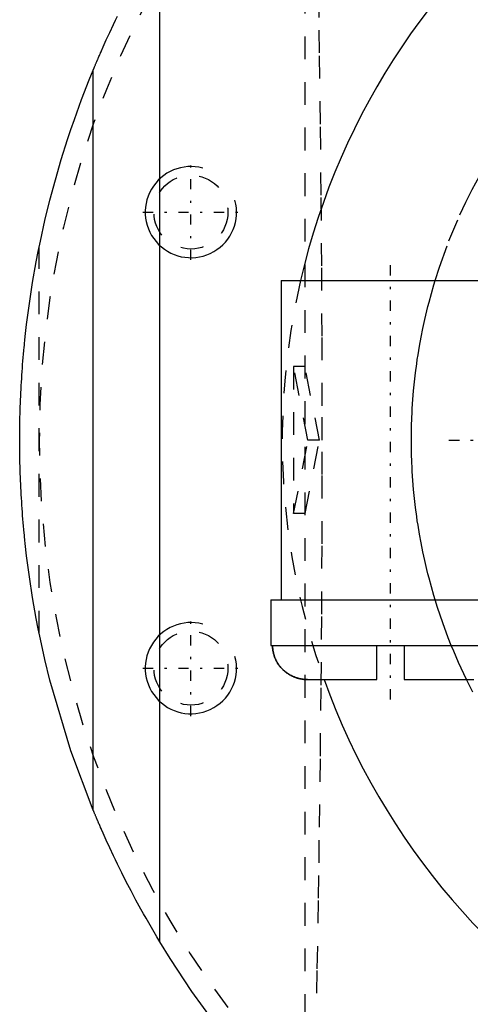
# Model space of a CAD drawing. Extents: x -292 to 171, y -70 to 70.
# Tile 2 of 13: x -292 to -273, y -25 to 18. Entities that reach past the tile are written whole.
import ezdxf

# ---------------------------------------------------------------- set-up
doc = ezdxf.new("R2010")
doc.units = 0
doc.linetypes.add('CENTER', pattern=[1.5, 0.45, -0.5, 0.05, -0.5])
doc.linetypes.add('DASHED', pattern=[2, 1, -1])
for name, color, linetype in [('AM_0', 7, 'CONTINUOUS'), ('AM_10', 7, 'CONTINUOUS'), ('AM_3', 7, 'DASHED'), ('AM_7', 7, 'CENTER')]:
    doc.layers.add(name, color=color, linetype=linetype)

msp = doc.modelspace()

# ---------------------------------------------------------------- linework, layer by layer
at = {"layer": 'AM_0', "color": 7, "linetype": 'CONTINUOUS'}
for p, q in [((-286.365, -21.997), (-286.365, 21.997)), ((-289.281, -16.224), (-289.281, 16.224)), ((-281.05, 7), (-281.05, -7)), ((-281.05, 7), (-271.45, 7)), ((-281.5, -7), (-281.5, -9)), ((-281.5, -7), (-271.436, -7)), ((-281.5, -9), (-271, -9)), ((-276.85, -10.5), (-276.85, -9)), ((-275.65, -9), (-275.65, -10.5)), ((-279.89, -10.5), (-276.85, -10.5)), ((-275.65, -10.5), (-272.61, -10.5))]:
    msp.add_line(p, q, dxfattribs=at)
for points in [[(-289.281, 16.224, 0), (-289.28, 16.229, 0), (-289.275, 16.239, 0), (-289.27, 16.251, 0), (-289.268, 16.257, 0), (-289.265, 16.264, 0), (-289.259, 16.279, 0), (-289.252, 16.296, 0), (-289.244, 16.314, 0), (-289.236, 16.334, 0), (-289.227, 16.355, 0), (-289.223, 16.366, 0), (-289.218, 16.377, 0), (-289.208, 16.401, 0), (-289.197, 16.426, 0), (-289.186, 16.453, 0), (-289.174, 16.481, 0), (-289.162, 16.51, 0), (-289.156, 16.525, 0), (-289.149, 16.54, 0), (-289.136, 16.571, 0), (-289.122, 16.604, 0), (-289.115, 16.621, 0), (-289.108, 16.638, 0), (-289.093, 16.673, 0), (-289.078, 16.709, 0), (-289.07, 16.727, 0), (-289.062, 16.746, 0), (-289.045, 16.784, 0), (-289.029, 16.823, 0), (-289.011, 16.864, 0), (-288.993, 16.905, 0), (-288.975, 16.947, 0), (-288.966, 16.968, 0), (-288.956, 16.99, 0), (-288.937, 17.034, 0), (-288.917, 17.079, 0), (-288.845, 17.243, 0), (-288.708, 17.548, 0), (-288.557, 17.878, 0), (-288.392, 18.229, 0), (-288.305, 18.411, 0), (-288.215, 18.597, 0)], [(-292.5, 0, 0), (-292.5, 0.077, 0), (-292.499, 0.231, 0), (-292.498, 0.385, 0), (-292.497, 0.462, 0), (-292.497, 0.539, 0), (-292.494, 0.694, 0), (-292.492, 0.848, 0), (-292.488, 1.002, 0), (-292.484, 1.156, 0), (-292.48, 1.31, 0), (-292.477, 1.387, 0), (-292.475, 1.464, 0), (-292.469, 1.618, 0), (-292.463, 1.772, 0), (-292.456, 1.926, 0), (-292.449, 2.08, 0), (-292.441, 2.234, 0), (-292.437, 2.311, 0), (-292.433, 2.388, 0), (-292.424, 2.542, 0), (-292.414, 2.696, 0), (-292.409, 2.772, 0), (-292.404, 2.849, 0), (-292.394, 3.003, 0), (-292.383, 3.157, 0), (-292.377, 3.234, 0), (-292.371, 3.311, 0), (-292.359, 3.464, 0), (-292.346, 3.618, 0), (-292.332, 3.771, 0), (-292.318, 3.925, 0), (-292.304, 4.078, 0), (-292.296, 4.155, 0), (-292.289, 4.232, 0), (-292.273, 4.385, 0), (-292.257, 4.538, 0), (-292.196, 5.074, 0), (-292.076, 5.991, 0), (-291.935, 6.905, 0), (-291.775, 7.816, 0), (-291.688, 8.27, 0), (-291.595, 8.723, 0), (-291.395, 9.626, 0), (-291.176, 10.525, 0), (-290.938, 11.418, 0), (-290.679, 12.306, 0), (-290.402, 13.188, 0), (-290.256, 13.627, 0), (-290.105, 14.064, 0), (-289.79, 14.933, 0), (-289.456, 15.796, 0), (-289.281, 16.224, 0)], [(-289.281, -16.224, 0), (-290.256, -13.627, 0), (-291.176, -10.525, 0), (-291.395, -9.626, 0), (-291.595, -8.723, 0), (-291.688, -8.27, 0), (-291.775, -7.816, 0), (-291.935, -6.905, 0), (-292.076, -5.991, 0), (-292.196, -5.074, 0), (-292.257, -4.538, 0), (-292.273, -4.385, 0), (-292.289, -4.232, 0), (-292.296, -4.155, 0), (-292.304, -4.078, 0), (-292.318, -3.925, 0), (-292.332, -3.771, 0), (-292.346, -3.618, 0), (-292.359, -3.464, 0), (-292.371, -3.311, 0), (-292.377, -3.234, 0), (-292.383, -3.157, 0), (-292.394, -3.003, 0), (-292.404, -2.849, 0), (-292.409, -2.772, 0), (-292.414, -2.696, 0), (-292.424, -2.542, 0), (-292.433, -2.388, 0), (-292.437, -2.311, 0), (-292.441, -2.234, 0), (-292.449, -2.08, 0), (-292.456, -1.926, 0), (-292.463, -1.772, 0), (-292.469, -1.618, 0), (-292.475, -1.464, 0), (-292.477, -1.387, 0), (-292.48, -1.31, 0), (-292.484, -1.156, 0), (-292.488, -1.002, 0), (-292.492, -0.848, 0), (-292.494, -0.694, 0), (-292.497, -0.539, 0), (-292.497, -0.462, 0), (-292.498, -0.385, 0), (-292.499, -0.231, 0), (-292.5, -0.077, 0), (-292.5, 0, 0)], [(-279.89, -10.5, 0), (-279.901, -10.5, 0), (-279.922, -10.5, 0), (-279.943, -10.499, 0), (-279.954, -10.499, 0), (-279.965, -10.498, 0), (-279.986, -10.497, 0), (-280.008, -10.496, 0), (-280.03, -10.494, 0), (-280.052, -10.492, 0), (-280.075, -10.489, 0), (-280.086, -10.488, 0), (-280.097, -10.486, 0), (-280.119, -10.483, 0), (-280.142, -10.48, 0), (-280.164, -10.476, 0), (-280.186, -10.472, 0), (-280.209, -10.468, 0), (-280.22, -10.465, 0), (-280.231, -10.463, 0), (-280.253, -10.458, 0), (-280.275, -10.453, 0), (-280.286, -10.45, 0), (-280.297, -10.447, 0), (-280.318, -10.441, 0), (-280.34, -10.435, 0), (-280.35, -10.432, 0), (-280.361, -10.428, 0), (-280.382, -10.422, 0), (-280.403, -10.415, 0), (-280.423, -10.407, 0), (-280.443, -10.4, 0), (-280.463, -10.392, 0), (-280.473, -10.388, 0), (-280.482, -10.385, 0), (-280.502, -10.377, 0), (-280.521, -10.368, 0), (-280.541, -10.359, 0), (-280.56, -10.35, 0), (-280.58, -10.341, 0), (-280.59, -10.336, 0), (-280.6, -10.331, 0), (-280.619, -10.321, 0), (-280.639, -10.31, 0), (-280.659, -10.299, 0), (-280.678, -10.288, 0), (-280.697, -10.277, 0), (-280.707, -10.271, 0), (-280.717, -10.265, 0), (-280.736, -10.253, 0), (-280.755, -10.24, 0), (-280.774, -10.227, 0), (-280.792, -10.214, 0), (-280.81, -10.201, 0), (-280.82, -10.194, 0), (-280.829, -10.188, 0), (-280.846, -10.174, 0), (-280.864, -10.16, 0), (-280.881, -10.146, 0), (-280.898, -10.132, 0), (-280.914, -10.118, 0), (-280.923, -10.11, 0), (-280.931, -10.103, 0), (-280.946, -10.089, 0), (-280.962, -10.074, 0), (-280.97, -10.067, 0), (-280.977, -10.059, 0), (-280.992, -10.045, 0), (-281.007, -10.029, 0), (-281.014, -10.022, 0), (-281.021, -10.014, 0), (-281.036, -9.998, 0), (-281.05, -9.982, 0), (-281.065, -9.965, 0), (-281.079, -9.948, 0), (-281.093, -9.931, 0), (-281.1, -9.922, 0), (-281.107, -9.913, 0), (-281.121, -9.896, 0), (-281.134, -9.877, 0), (-281.148, -9.859, 0), (-281.161, -9.84, 0), (-281.173, -9.822, 0), (-281.18, -9.812, 0), (-281.186, -9.803, 0), (-281.198, -9.784, 0), (-281.21, -9.764, 0), (-281.221, -9.745, 0), (-281.232, -9.725, 0), (-281.243, -9.706, 0), (-281.248, -9.696, 0), (-281.253, -9.686, 0), (-281.264, -9.667, 0), (-281.273, -9.647, 0), (-281.283, -9.628, 0), (-281.291, -9.608, 0), (-281.3, -9.589, 0), (-281.304, -9.579, 0), (-281.308, -9.57, 0), (-281.316, -9.55, 0), (-281.324, -9.53, 0), (-281.331, -9.51, 0), (-281.339, -9.49, 0), (-281.346, -9.469, 0), (-281.349, -9.459, 0), (-281.353, -9.448, 0), (-281.359, -9.427, 0), (-281.366, -9.406, 0), (-281.369, -9.395, 0), (-281.372, -9.384, 0), (-281.377, -9.362, 0), (-281.383, -9.34, 0), (-281.385, -9.329, 0), (-281.388, -9.318, 0), (-281.392, -9.296, 0), (-281.397, -9.274, 0), (-281.401, -9.251, 0), (-281.404, -9.229, 0), (-281.408, -9.207, 0), (-281.409, -9.196, 0), (-281.411, -9.184, 0), (-281.413, -9.162, 0), (-281.416, -9.14, 0), (-281.418, -9.118, 0), (-281.419, -9.096, 0), (-281.42, -9.074, 0), (-281.421, -9.064, 0), (-281.421, -9.053, 0), (-281.422, -9.032, 0), (-281.422, -9.01, 0), (-281.422, -9, 0)], [(-281.422, -9, 0), (-281.422, -9.01, 0), (-281.422, -9.032, 0), (-281.421, -9.053, 0), (-281.421, -9.064, 0), (-281.42, -9.074, 0), (-281.419, -9.096, 0), (-281.418, -9.118, 0), (-281.416, -9.14, 0), (-281.413, -9.162, 0), (-281.411, -9.184, 0), (-281.409, -9.196, 0), (-281.408, -9.207, 0), (-281.404, -9.229, 0), (-281.401, -9.251, 0), (-281.397, -9.274, 0), (-281.392, -9.296, 0), (-281.388, -9.318, 0), (-281.385, -9.329, 0), (-281.383, -9.34, 0), (-281.377, -9.362, 0), (-281.372, -9.384, 0), (-281.369, -9.395, 0), (-281.366, -9.406, 0), (-281.359, -9.427, 0), (-281.353, -9.448, 0), (-281.349, -9.459, 0), (-281.346, -9.469, 0), (-281.339, -9.49, 0), (-281.331, -9.51, 0), (-281.324, -9.53, 0), (-281.316, -9.55, 0), (-281.308, -9.57, 0), (-281.304, -9.579, 0), (-281.3, -9.589, 0), (-281.291, -9.608, 0), (-281.283, -9.628, 0), (-281.273, -9.647, 0), (-281.264, -9.667, 0), (-281.253, -9.686, 0), (-281.248, -9.696, 0), (-281.243, -9.706, 0), (-281.232, -9.725, 0), (-281.221, -9.745, 0), (-281.21, -9.764, 0), (-281.198, -9.784, 0), (-281.186, -9.803, 0), (-281.18, -9.812, 0), (-281.173, -9.822, 0), (-281.161, -9.84, 0), (-281.148, -9.859, 0), (-281.134, -9.877, 0), (-281.121, -9.896, 0), (-281.107, -9.913, 0), (-281.1, -9.922, 0), (-281.093, -9.931, 0), (-281.079, -9.948, 0), (-281.065, -9.965, 0), (-281.05, -9.982, 0), (-281.036, -9.998, 0), (-281.021, -10.014, 0), (-281.014, -10.022, 0), (-281.007, -10.029, 0), (-280.992, -10.045, 0), (-280.977, -10.059, 0), (-280.97, -10.067, 0), (-280.962, -10.074, 0), (-280.946, -10.089, 0), (-280.931, -10.103, 0), (-280.923, -10.11, 0), (-280.914, -10.118, 0), (-280.898, -10.132, 0), (-280.881, -10.146, 0), (-280.864, -10.16, 0), (-280.846, -10.174, 0), (-280.829, -10.188, 0), (-280.82, -10.194, 0), (-280.81, -10.201, 0), (-280.792, -10.214, 0), (-280.774, -10.227, 0), (-280.755, -10.24, 0), (-280.736, -10.253, 0), (-280.717, -10.265, 0), (-280.707, -10.271, 0), (-280.697, -10.277, 0), (-280.678, -10.288, 0), (-280.659, -10.299, 0), (-280.639, -10.31, 0), (-280.619, -10.321, 0), (-280.6, -10.331, 0), (-280.59, -10.336, 0), (-280.58, -10.341, 0), (-280.56, -10.35, 0), (-280.541, -10.359, 0), (-280.521, -10.368, 0), (-280.502, -10.377, 0), (-280.482, -10.385, 0), (-280.473, -10.388, 0), (-280.463, -10.392, 0), (-280.443, -10.4, 0), (-280.423, -10.407, 0), (-280.403, -10.415, 0), (-280.382, -10.422, 0), (-280.361, -10.428, 0), (-280.35, -10.432, 0), (-280.34, -10.435, 0), (-280.318, -10.441, 0), (-280.297, -10.447, 0), (-280.286, -10.45, 0), (-280.275, -10.453, 0), (-280.253, -10.458, 0), (-280.231, -10.463, 0), (-280.22, -10.465, 0), (-280.209, -10.468, 0), (-280.186, -10.472, 0), (-280.164, -10.476, 0), (-280.142, -10.48, 0), (-280.119, -10.483, 0), (-280.097, -10.486, 0), (-280.086, -10.488, 0), (-280.075, -10.489, 0), (-280.052, -10.492, 0), (-280.03, -10.494, 0), (-280.008, -10.496, 0), (-279.986, -10.497, 0), (-279.965, -10.498, 0), (-279.954, -10.499, 0), (-279.943, -10.499, 0), (-279.922, -10.5, 0), (-279.901, -10.5, 0), (-279.89, -10.5, 0)], [(-280.799, -10.209, 0), (-280.831, -10.186, 0), (-280.893, -10.136, 0), (-280.951, -10.085, 0), (-280.978, -10.058, 0), (-281.004, -10.032, 0), (-281.056, -9.975, 0), (-281.107, -9.914, 0), (-281.155, -9.849, 0), (-281.199, -9.782, 0), (-281.239, -9.713, 0), (-281.258, -9.678, 0), (-281.275, -9.643, 0), (-281.306, -9.574, 0), (-281.334, -9.503, 0), (-281.359, -9.429, 0), (-281.38, -9.352, 0), (-281.397, -9.273, 0), (-281.404, -9.233, 0), (-281.41, -9.193, 0), (-281.418, -9.115, 0), (-281.422, -9.037, 0), (-281.422, -9, 0)], [(-279.89, -10.5, 0), (-279.902, -10.5, 0), (-279.926, -10.5, 0), (-279.95, -10.499, 0), (-279.962, -10.498, 0)], [(-286.365, -21.997, 0), (-286.49, -21.789, 0), (-286.733, -21.376, 0), (-286.965, -20.972, 0), (-287.078, -20.772, 0), (-287.189, -20.573, 0), (-287.408, -20.171, 0), (-287.622, -19.769, 0), (-287.829, -19.371, 0), (-288.027, -18.979, 0), (-288.215, -18.597, 0), (-288.305, -18.411, 0), (-288.392, -18.229, 0), (-288.557, -17.878, 0), (-288.708, -17.548, 0), (-288.845, -17.243, 0), (-288.917, -17.079, 0), (-288.937, -17.034, 0), (-288.956, -16.99, 0), (-288.966, -16.968, 0), (-288.975, -16.947, 0), (-288.993, -16.905, 0), (-289.011, -16.864, 0), (-289.029, -16.823, 0), (-289.045, -16.784, 0), (-289.062, -16.746, 0), (-289.07, -16.727, 0), (-289.078, -16.709, 0), (-289.093, -16.673, 0), (-289.108, -16.638, 0), (-289.115, -16.621, 0), (-289.122, -16.604, 0), (-289.136, -16.571, 0), (-289.149, -16.54, 0), (-289.156, -16.525, 0), (-289.162, -16.51, 0), (-289.174, -16.481, 0), (-289.186, -16.453, 0), (-289.197, -16.426, 0), (-289.208, -16.401, 0), (-289.218, -16.377, 0), (-289.223, -16.366, 0), (-289.227, -16.355, 0), (-289.236, -16.334, 0), (-289.244, -16.314, 0), (-289.252, -16.296, 0), (-289.259, -16.279, 0), (-289.265, -16.264, 0), (-289.268, -16.257, 0), (-289.27, -16.251, 0), (-289.275, -16.239, 0), (-289.28, -16.229, 0), (-289.281, -16.224, 0)], [(-262.297, -40.682, 0), (-263.123, -40.423, 0), (-264.758, -39.855, 0), (-266.369, -39.221, 0), (-267.165, -38.88, 0), (-267.953, -38.522, 0), (-269.507, -37.759, 0), (-271.028, -36.933, 0), (-272.515, -36.046, 0), (-273.964, -35.099, 0), (-275.374, -34.094, 0), (-276.063, -33.57, 0), (-276.741, -33.033, 0), (-278.064, -31.916, 0), (-279.341, -30.747, 0), (-280.569, -29.527, 0), (-281.746, -28.257, 0), (-282.87, -26.941, 0), (-283.412, -26.266, 0), (-283.94, -25.58, 0), (-284.953, -24.177, 0), (-285.909, -22.733, 0), (-286.365, -21.997, 0)]]:
    msp.add_polyline3d(points, dxfattribs=at)
msp.add_arc((-250, 0), 31, 199.7983, 166.9497, dxfattribs=at)
at = {"layer": 'AM_10', "color": 7, "linetype": 'CONTINUOUS'}
for centre in [(-285, 10), (-285, -10)]:
    msp.add_arc(centre, 2, 75, 15, dxfattribs=at)
at = {"layer": 'AM_3', "color": 6, "linetype": 'DASHED'}
for p, q in [((-280, -27.295), (-280, 27.295)), ((-291.645, -8.483), (-291.645, 8.483)), ((-281.05, 7), (-271.45, 7)), ((-280.499, 3.225), (-280.499, -3.225)), ((-280, 3.225), (-280.499, 3.225)), ((-279.871, 0), (-280.499, 3.225)), ((-279.372, 0), (-280, 3.225)), ((-280, -3.225), (-279.372, 0)), ((-279.372, 0), (-279.871, 0)), ((-280.499, -3.225), (-279.871, 0)), ((-280, -3.225), (-280.499, -3.225)), ((-276.85, -10.5), (-276.85, -9)), ((-276.85, -10.5), (-276.85, -9)), ((-276.85, -10.5), (-276.85, -9)), ((-275.65, -9), (-275.65, -10.5)), ((-275.65, -9), (-275.65, -10.5)), ((-275.65, -9), (-275.65, -10.5))]:
    msp.add_line(p, q, dxfattribs=at)
for points in [[(-279.549, -27.783, 0), (-279.519, -26.259, 0), (-279.463, -23.188, 0), (-279.411, -20.091, 0), (-279.388, -18.537, 0), (-279.366, -16.979, 0), (-279.326, -13.859, 0), (-279.293, -10.742, 0), (-279.269, -7.637, 0), (-279.252, -4.555, 0), (-279.244, -1.507, 0), (-279.243, 0, 0), (-279.244, 1.507, 0), (-279.252, 4.555, 0), (-279.269, 7.637, 0), (-279.293, 10.742, 0), (-279.326, 13.859, 0), (-279.366, 16.979, 0), (-279.388, 18.537, 0), (-279.411, 20.091, 0), (-279.463, 23.188, 0), (-279.519, 26.259, 0), (-279.549, 27.783, 0)], [(-274.299, 7, 0), (-274.112, 7.587, 0), (-273.693, 8.746, 0), (-273.215, 9.882, 0), (-272.954, 10.441, 0), (-272.679, 10.993, 0), (-272.087, 12.074, 0), (-271.44, 13.124, 0), (-270.74, 14.139, 0), (-269.989, 15.117, 0), (-269.189, 16.055, 0), (-268.771, 16.508, 0), (-268.342, 16.951, 0), (-267.45, 17.803, 0), (-266.515, 18.607, 0)], [(-275.342, 0, 0), (-275.342, 0.197, 0), (-275.335, 0.592, 0), (-275.322, 0.986, 0), (-275.313, 1.183, 0), (-275.303, 1.38, 0), (-275.277, 1.774, 0), (-275.244, 2.167, 0), (-275.205, 2.56, 0), (-275.16, 2.952, 0), (-275.108, 3.343, 0), (-275.08, 3.539, 0), (-275.05, 3.734, 0), (-274.986, 4.123, 0), (-274.915, 4.511, 0), (-274.838, 4.898, 0), (-274.754, 5.284, 0), (-274.664, 5.668, 0), (-274.617, 5.859, 0), (-274.568, 6.051, 0), (-274.465, 6.432, 0), (-274.356, 6.811, 0), (-274.299, 7, 0)], [(-274.299, -7, 0), (-274.356, -6.811, 0), (-274.465, -6.432, 0), (-274.568, -6.051, 0), (-274.617, -5.859, 0), (-274.664, -5.668, 0), (-274.754, -5.284, 0), (-274.838, -4.898, 0), (-274.915, -4.511, 0), (-274.986, -4.123, 0), (-275.05, -3.734, 0), (-275.08, -3.539, 0), (-275.108, -3.343, 0), (-275.16, -2.952, 0), (-275.205, -2.56, 0), (-275.244, -2.167, 0), (-275.277, -1.774, 0), (-275.303, -1.38, 0), (-275.313, -1.183, 0), (-275.322, -0.986, 0), (-275.335, -0.592, 0), (-275.342, -0.197, 0), (-275.342, 0, 0)], [(-273.592, -9, 0), (-273.722, -8.671, 0), (-273.968, -8.008, 0), (-274.194, -7.338, 0), (-274.299, -7, 0)], [(-281.422, -9, 0), (-281.422, -9.01, 0), (-281.422, -9.032, 0), (-281.421, -9.053, 0), (-281.421, -9.064, 0), (-281.42, -9.074, 0), (-281.419, -9.096, 0), (-281.418, -9.118, 0), (-281.416, -9.14, 0), (-281.413, -9.162, 0), (-281.411, -9.184, 0), (-281.409, -9.196, 0), (-281.408, -9.207, 0), (-281.404, -9.229, 0), (-281.401, -9.251, 0), (-281.397, -9.274, 0), (-281.392, -9.296, 0), (-281.388, -9.318, 0), (-281.385, -9.329, 0), (-281.383, -9.34, 0), (-281.377, -9.362, 0), (-281.372, -9.384, 0), (-281.369, -9.395, 0), (-281.366, -9.406, 0), (-281.359, -9.427, 0), (-281.353, -9.448, 0), (-281.349, -9.459, 0), (-281.346, -9.469, 0), (-281.339, -9.49, 0), (-281.331, -9.51, 0), (-281.324, -9.53, 0), (-281.316, -9.55, 0), (-281.308, -9.57, 0), (-281.304, -9.579, 0), (-281.3, -9.589, 0), (-281.291, -9.608, 0), (-281.283, -9.628, 0), (-281.273, -9.647, 0), (-281.264, -9.667, 0), (-281.253, -9.686, 0), (-281.248, -9.696, 0), (-281.243, -9.706, 0), (-281.232, -9.725, 0), (-281.221, -9.745, 0), (-281.21, -9.764, 0), (-281.198, -9.784, 0), (-281.186, -9.803, 0), (-281.18, -9.812, 0), (-281.173, -9.822, 0), (-281.161, -9.84, 0), (-281.148, -9.859, 0), (-281.134, -9.877, 0), (-281.121, -9.896, 0), (-281.107, -9.913, 0), (-281.1, -9.922, 0), (-281.093, -9.931, 0), (-281.079, -9.948, 0), (-281.065, -9.965, 0), (-281.05, -9.982, 0), (-281.036, -9.998, 0), (-281.021, -10.014, 0), (-281.014, -10.022, 0), (-281.007, -10.029, 0), (-280.992, -10.045, 0), (-280.977, -10.059, 0), (-280.97, -10.067, 0), (-280.962, -10.074, 0), (-280.946, -10.089, 0), (-280.931, -10.103, 0), (-280.923, -10.11, 0), (-280.914, -10.118, 0), (-280.898, -10.132, 0), (-280.881, -10.146, 0), (-280.864, -10.16, 0), (-280.846, -10.174, 0), (-280.829, -10.188, 0), (-280.82, -10.194, 0), (-280.81, -10.201, 0), (-280.792, -10.214, 0), (-280.774, -10.227, 0), (-280.755, -10.24, 0), (-280.736, -10.253, 0), (-280.717, -10.265, 0), (-280.707, -10.271, 0), (-280.697, -10.277, 0), (-280.678, -10.288, 0), (-280.659, -10.299, 0), (-280.639, -10.31, 0), (-280.619, -10.321, 0), (-280.6, -10.331, 0), (-280.59, -10.336, 0), (-280.58, -10.341, 0), (-280.56, -10.35, 0), (-280.541, -10.359, 0), (-280.521, -10.368, 0), (-280.502, -10.377, 0), (-280.482, -10.385, 0), (-280.473, -10.388, 0), (-280.463, -10.392, 0), (-280.443, -10.4, 0), (-280.423, -10.407, 0), (-280.403, -10.415, 0), (-280.382, -10.422, 0), (-280.361, -10.428, 0), (-280.35, -10.432, 0), (-280.34, -10.435, 0), (-280.318, -10.441, 0), (-280.297, -10.447, 0), (-280.286, -10.45, 0), (-280.275, -10.453, 0), (-280.253, -10.458, 0), (-280.231, -10.463, 0), (-280.22, -10.465, 0), (-280.209, -10.468, 0), (-280.186, -10.472, 0), (-280.164, -10.476, 0), (-280.142, -10.48, 0), (-280.119, -10.483, 0), (-280.097, -10.486, 0), (-280.086, -10.488, 0), (-280.075, -10.489, 0), (-280.052, -10.492, 0), (-280.03, -10.494, 0), (-280.008, -10.496, 0), (-279.986, -10.497, 0), (-279.965, -10.498, 0), (-279.954, -10.499, 0), (-279.943, -10.499, 0), (-279.922, -10.5, 0), (-279.901, -10.5, 0), (-279.89, -10.5, 0)], [(-279.89, -10.5, 0), (-279.901, -10.5, 0), (-279.922, -10.5, 0), (-279.943, -10.499, 0), (-279.954, -10.499, 0), (-279.965, -10.498, 0), (-279.986, -10.497, 0), (-280.008, -10.496, 0), (-280.03, -10.494, 0), (-280.052, -10.492, 0), (-280.075, -10.489, 0), (-280.086, -10.488, 0), (-280.097, -10.486, 0), (-280.119, -10.483, 0), (-280.142, -10.48, 0), (-280.164, -10.476, 0), (-280.186, -10.472, 0), (-280.209, -10.468, 0), (-280.22, -10.465, 0), (-280.231, -10.463, 0), (-280.253, -10.458, 0), (-280.275, -10.453, 0), (-280.286, -10.45, 0), (-280.297, -10.447, 0), (-280.318, -10.441, 0), (-280.34, -10.435, 0), (-280.35, -10.432, 0), (-280.361, -10.428, 0), (-280.382, -10.422, 0), (-280.403, -10.415, 0), (-280.423, -10.407, 0), (-280.443, -10.4, 0), (-280.463, -10.392, 0), (-280.473, -10.388, 0), (-280.482, -10.385, 0), (-280.502, -10.377, 0), (-280.521, -10.368, 0), (-280.541, -10.359, 0), (-280.56, -10.35, 0), (-280.58, -10.341, 0), (-280.59, -10.336, 0), (-280.6, -10.331, 0), (-280.619, -10.321, 0), (-280.639, -10.31, 0), (-280.659, -10.299, 0), (-280.678, -10.288, 0), (-280.697, -10.277, 0), (-280.707, -10.271, 0), (-280.717, -10.265, 0), (-280.736, -10.253, 0), (-280.755, -10.24, 0), (-280.774, -10.227, 0), (-280.792, -10.214, 0), (-280.81, -10.201, 0), (-280.82, -10.194, 0), (-280.829, -10.188, 0), (-280.846, -10.174, 0), (-280.864, -10.16, 0), (-280.881, -10.146, 0), (-280.898, -10.132, 0), (-280.914, -10.118, 0), (-280.923, -10.11, 0), (-280.931, -10.103, 0), (-280.946, -10.089, 0), (-280.962, -10.074, 0), (-280.97, -10.067, 0), (-280.977, -10.059, 0), (-280.992, -10.045, 0), (-281.007, -10.029, 0), (-281.014, -10.022, 0), (-281.021, -10.014, 0), (-281.036, -9.998, 0), (-281.05, -9.982, 0), (-281.065, -9.965, 0), (-281.079, -9.948, 0), (-281.093, -9.931, 0), (-281.1, -9.922, 0), (-281.107, -9.913, 0), (-281.121, -9.896, 0), (-281.134, -9.877, 0), (-281.148, -9.859, 0), (-281.161, -9.84, 0), (-281.173, -9.822, 0), (-281.18, -9.812, 0), (-281.186, -9.803, 0), (-281.198, -9.784, 0), (-281.21, -9.764, 0), (-281.221, -9.745, 0), (-281.232, -9.725, 0), (-281.243, -9.706, 0), (-281.248, -9.696, 0), (-281.253, -9.686, 0), (-281.264, -9.667, 0), (-281.273, -9.647, 0), (-281.283, -9.628, 0), (-281.291, -9.608, 0), (-281.3, -9.589, 0), (-281.304, -9.579, 0), (-281.308, -9.57, 0), (-281.316, -9.55, 0), (-281.324, -9.53, 0), (-281.331, -9.51, 0), (-281.339, -9.49, 0), (-281.346, -9.469, 0), (-281.349, -9.459, 0), (-281.353, -9.448, 0), (-281.359, -9.427, 0), (-281.366, -9.406, 0), (-281.369, -9.395, 0), (-281.372, -9.384, 0), (-281.377, -9.362, 0), (-281.383, -9.34, 0), (-281.385, -9.329, 0), (-281.388, -9.318, 0), (-281.392, -9.296, 0), (-281.397, -9.274, 0), (-281.401, -9.251, 0), (-281.404, -9.229, 0), (-281.408, -9.207, 0), (-281.409, -9.196, 0), (-281.411, -9.184, 0), (-281.413, -9.162, 0), (-281.416, -9.14, 0), (-281.418, -9.118, 0), (-281.419, -9.096, 0), (-281.42, -9.074, 0), (-281.421, -9.064, 0), (-281.421, -9.053, 0), (-281.422, -9.032, 0), (-281.422, -9.01, 0), (-281.422, -9, 0)], [(-272.925, -10.5, 0), (-273.044, -10.253, 0), (-273.272, -9.756, 0), (-273.488, -9.253, 0), (-273.592, -9, 0)], [(-279.962, -10.498, 0), (-279.986, -10.497, 0), (-280.036, -10.493, 0), (-280.086, -10.488, 0), (-280.111, -10.485, 0), (-280.136, -10.481, 0), (-280.186, -10.472, 0), (-280.236, -10.462, 0), (-280.286, -10.45, 0), (-280.334, -10.436, 0), (-280.382, -10.422, 0), (-280.405, -10.414, 0), (-280.428, -10.406, 0), (-280.473, -10.388, 0), (-280.516, -10.37, 0), (-280.56, -10.35, 0), (-280.605, -10.328, 0), (-280.649, -10.305, 0), (-280.671, -10.292, 0), (-280.693, -10.28, 0), (-280.736, -10.253, 0), (-280.778, -10.224, 0), (-280.799, -10.209, 0)], [(-272.649, -11.051, 0), (-272.925, -10.5, 0)]]:
    msp.add_polyline3d(points, dxfattribs=at)
for centre in [(-285, 10), (-285, -10)]:
    msp.add_circle(centre, 1.621, dxfattribs=at)
for radius, start, end in [(41.645, 74.9953, 285.0047), (40.559, 24.5351, 137.7027), (31, 166.9497, 199.7983), (40.559, 222.2973, 335.4649)]:
    msp.add_arc((-250, 0), radius, start, end, dxfattribs=at)
at = {"layer": 'AM_7', "color": 4, "linetype": 'CENTER'}
for p, q in [((-285, 7.9), (-285, 12.1)), ((-287.1, 10), (-282.9, 10)), ((-276.25, -11.375), (-276.25, 7.875)), ((-276.25, -11.375), (-276.25, 7.875)), ((-276.25, -11.375), (-276.25, 7.875)), ((-276.25, -11.375), (-276.25, 7.875)), ((-273.678, 0), (-226.322, 0)), ((-273.699, 0), (-226.301, 0)), ((-285, -12.1), (-285, -7.9)), ((-287.1, -10), (-282.9, -10))]:
    msp.add_line(p, q, dxfattribs=at)

doc.saveas('drawing.dxf')
